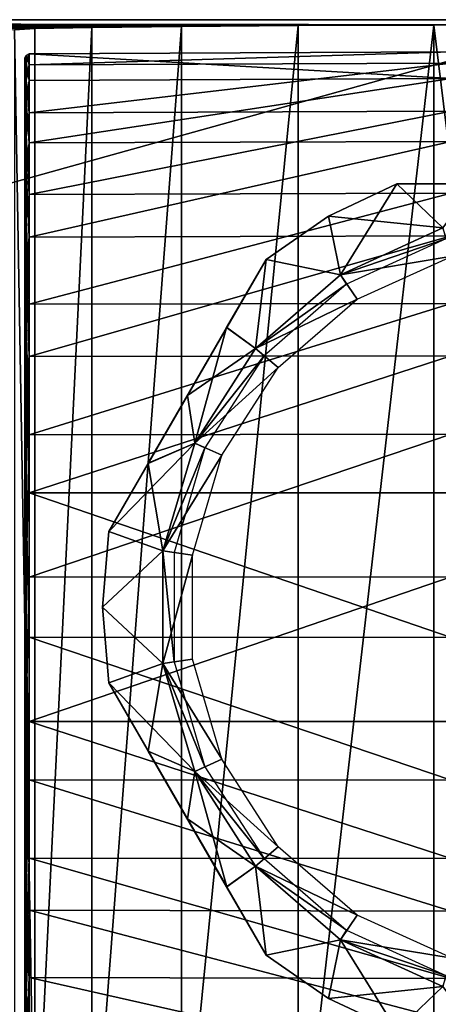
# Model space of a CAD drawing. Header units: millimetres. Extents: x -98 to 98, y -35 to 25.
# Tile 9 of 11: x 56 to 71, y -14 to 21. Entities that reach past the tile are written whole.
import ezdxf

# ---------------------------------------------------------------- set-up
doc = ezdxf.new("R2010")
doc.units = ezdxf.units.MM
doc.header["$LTSCALE"] = 81.481481
for name, color, linetype in [('1', 7, 'CONTINUOUS'), ('10', 7, 'CONTINUOUS'), ('12', 7, 'CONTINUOUS'), ('13', 7, 'CONTINUOUS'), ('14', 7, 'CONTINUOUS'), ('15', 7, 'CONTINUOUS'), ('16', 7, 'CONTINUOUS'), ('20', 7, 'CONTINUOUS'), ('21', 7, 'CONTINUOUS'), ('25', 7, 'CONTINUOUS'), ('26', 7, 'CONTINUOUS'), ('48', 7, 'CONTINUOUS'), ('49', 7, 'CONTINUOUS'), ('50', 7, 'CONTINUOUS'), ('51', 7, 'CONTINUOUS')]:
    doc.layers.add(name, color=color, linetype=linetype)

msp = doc.modelspace()

# ---------------------------------------------------------------- linework, layer by layer
at = {"layer": '1', "color": 7, "linetype": 'CONTINUOUS', "true_color": 0xa2afbf}
for points in [[(76.5, 20.811, -32.6), (-76.5, 20.811, -32.6), (76.5, 20.626, -11.3), (76.5, 20.811, -32.6)], [(76.5, 20.626, -11.3), (-76.5, 20.811, -32.6), (75.881, 20.626, -11.3), (76.5, 20.626, -11.3)], [(75.881, 20.626, -11.3), (-76.5, 20.811, -32.6), (70.735, 20.62, -10.626), (75.881, 20.626, -11.3)], [(70.735, 20.62, -10.626), (-76.5, 20.811, -32.6), (65.93, 20.602, -8.649), (70.735, 20.62, -10.626)], [(65.93, 20.602, -8.649), (-76.5, 20.811, -32.6), (61.801, 20.575, -5.504), (65.93, 20.602, -8.649)], [(61.801, 20.575, -5.504), (-76.5, 20.811, -32.6), (58.62, 20.539, -1.402), (61.801, 20.575, -5.504)], [(58.62, 20.539, -1.402), (-76.5, 20.811, -32.6), (56.6, 20.497, 3.385), (58.62, 20.539, -1.402)], [(56.6, 20.497, 3.385), (-76.5, 20.811, -32.6), (55.881, 20.452, 8.525), (56.6, 20.497, 3.385)]]:
    msp.add_3dface(points, dxfattribs=at)
at = {"layer": '10', "color": 7, "linetype": 'CONTINUOUS', "true_color": 0xa2afbf}
for points in [[(65.93, 20.602, -8.649), (61.801, 20.575, -5.504), (61.802, -21.125, -5.505), (65.93, 20.602, -8.649)], [(65.93, 20.602, -8.649), (61.802, -21.125, -5.505), (65.932, -21.207, -8.649), (65.93, 20.602, -8.649)], [(70.735, 20.62, -10.626), (65.93, 20.602, -8.649), (65.932, -21.207, -8.649), (70.735, 20.62, -10.626)], [(70.735, 20.62, -10.626), (65.932, -21.207, -8.649), (70.736, -21.259, -10.626), (70.735, 20.62, -10.626)], [(75.881, 20.626, -11.3), (70.735, 20.62, -10.626), (75.881, -21.277, -11.3), (75.881, 20.626, -11.3)], [(70.735, 20.62, -10.626), (70.736, -21.259, -10.626), (75.881, -21.277, -11.3), (70.735, 20.62, -10.626)], [(56.6, 20.497, 3.385), (55.881, 20.452, 8.525), (56.601, -20.892, 3.384), (56.6, 20.497, 3.385)], [(55.881, 20.452, 8.525), (55.881, -20.758, 8.525), (56.601, -20.892, 3.384), (55.881, 20.452, 8.525)], [(58.62, 20.539, -1.402), (56.6, 20.497, 3.385), (56.601, -20.892, 3.384), (58.62, 20.539, -1.402)], [(58.62, 20.539, -1.402), (56.601, -20.892, 3.384), (58.621, -21.018, -1.403), (58.62, 20.539, -1.402)], [(61.801, 20.575, -5.504), (58.62, 20.539, -1.402), (58.621, -21.018, -1.403), (61.801, 20.575, -5.504)], [(61.801, 20.575, -5.504), (58.621, -21.018, -1.403), (61.802, -21.125, -5.505), (61.801, 20.575, -5.504)]]:
    msp.add_3dface(points, dxfattribs=at)
at = {"layer": '12', "color": 7, "linetype": 'CONTINUOUS', "true_color": 0xa2afbf}
for points in [[(-76.5, 20.811, -32.6), (76.5, 20.811, -32.6), (-76.5, -21.834, -32.6), (-76.5, 20.811, -32.6)], [(-76.5, -21.834, -32.6), (76.5, 20.811, -32.6), (76.5, -21.834, -32.6), (-76.5, -21.834, -32.6)]]:
    msp.add_3dface(points, dxfattribs=at)
at = {"layer": '13', "color": 7, "linetype": 'CONTINUOUS', "true_color": 0xe0f2ff}
for points in [[(71.056, 13.433, -34), (67.431, 11.778, -34), (71.39, 12.437, -34), (71.056, 13.433, -34)], [(71.39, 12.437, -34), (67.431, 11.778, -34), (68.017, 10.906, -34), (71.39, 12.437, -34)], [(67.431, 11.778, -34), (64.42, 9.168, -34), (68.017, 10.906, -34), (67.431, 11.778, -34)], [(68.017, 10.906, -34), (64.42, 9.168, -34), (65.225, 8.494, -34), (68.017, 10.906, -34)], [(64.42, 9.168, -34), (62.265, 5.816, -34), (65.225, 8.494, -34), (64.42, 9.168, -34)], [(65.225, 8.494, -34), (62.265, 5.816, -34), (63.225, 5.389, -34), (65.225, 8.494, -34)], [(62.265, 5.816, -34), (61.142, 1.992, -34), (63.225, 5.389, -34), (62.265, 5.816, -34)], [(63.225, 5.389, -34), (61.142, 1.992, -34), (62.182, 1.847, -34), (63.225, 5.389, -34)], [(61.142, 1.992, -34), (61.142, -1.992, -34), (62.182, 1.847, -34), (61.142, 1.992, -34)], [(62.182, 1.847, -34), (61.142, -1.992, -34), (62.182, -1.846, -34), (62.182, 1.847, -34)], [(62.182, -1.846, -34), (61.142, -1.992, -34), (63.224, -5.389, -34), (62.182, -1.846, -34)], [(61.142, -1.992, -34), (62.265, -5.816, -34), (63.224, -5.389, -34), (61.142, -1.992, -34)], [(63.224, -5.389, -34), (62.265, -5.816, -34), (65.225, -8.494, -34), (63.224, -5.389, -34)], [(62.265, -5.816, -34), (64.42, -9.168, -34), (65.225, -8.494, -34), (62.265, -5.816, -34)], [(65.225, -8.494, -34), (64.42, -9.168, -34), (68.016, -10.905, -34), (65.225, -8.494, -34)], [(64.42, -9.168, -34), (67.431, -11.778, -34), (68.016, -10.905, -34), (64.42, -9.168, -34)], [(68.016, -10.905, -34), (67.431, -11.778, -34), (71.39, -12.437, -34), (68.016, -10.905, -34)], [(67.431, -11.778, -34), (71.056, -13.433, -34), (71.39, -12.437, -34), (67.431, -11.778, -34)]]:
    msp.add_3dface(points, dxfattribs=at)
at = {"layer": '14', "color": 7, "linetype": 'CONTINUOUS', "true_color": 0xe0f2ff}
for points in [[(71.056, 13.433, -53.2), (71.168, 13.049, -53.2), (67.431, 11.778, -53.2), (71.056, 13.433, -53.2)], [(71.168, 13.049, -53.2), (67.647, 11.441, -53.2), (67.431, 11.778, -53.2), (71.168, 13.049, -53.2)], [(67.431, 11.778, -53.2), (67.647, 11.441, -53.2), (64.42, 9.168, -53.2), (67.431, 11.778, -53.2)], [(67.647, 11.441, -53.2), (64.722, 8.906, -53.2), (64.42, 9.168, -53.2), (67.647, 11.441, -53.2)], [(64.42, 9.168, -53.2), (64.722, 8.906, -53.2), (62.265, 5.816, -53.2), (64.42, 9.168, -53.2)], [(64.722, 8.906, -53.2), (62.629, 5.65, -53.2), (62.265, 5.816, -53.2), (64.722, 8.906, -53.2)], [(62.265, 5.816, -53.2), (62.629, 5.65, -53.2), (61.142, 1.992, -53.2), (62.265, 5.816, -53.2)], [(62.629, 5.65, -53.2), (61.538, 1.935, -53.2), (61.142, 1.992, -53.2), (62.629, 5.65, -53.2)], [(61.538, 1.935, -53.2), (61.538, -1.935, -53.2), (61.142, 1.992, -53.2), (61.538, 1.935, -53.2)], [(61.142, 1.992, -53.2), (61.538, -1.935, -53.2), (61.142, -1.992, -53.2), (61.142, 1.992, -53.2)], [(61.538, -1.935, -53.2), (62.629, -5.65, -53.2), (61.142, -1.992, -53.2), (61.538, -1.935, -53.2)], [(61.142, -1.992, -53.2), (62.629, -5.65, -53.2), (62.265, -5.816, -53.2), (61.142, -1.992, -53.2)], [(62.629, -5.65, -53.2), (64.722, -8.906, -53.2), (62.265, -5.816, -53.2), (62.629, -5.65, -53.2)], [(62.265, -5.816, -53.2), (64.722, -8.906, -53.2), (64.42, -9.168, -53.2), (62.265, -5.816, -53.2)], [(64.722, -8.906, -53.2), (67.647, -11.441, -53.2), (64.42, -9.168, -53.2), (64.722, -8.906, -53.2)], [(64.42, -9.168, -53.2), (67.647, -11.441, -53.2), (67.431, -11.778, -53.2), (64.42, -9.168, -53.2)], [(67.647, -11.441, -53.2), (71.168, -13.049, -53.2), (67.431, -11.778, -53.2), (67.647, -11.441, -53.2)], [(67.431, -11.778, -53.2), (71.168, -13.049, -53.2), (71.056, -13.433, -53.2), (67.431, -11.778, -53.2)]]:
    msp.add_3dface(points, dxfattribs=at)
at = {"layer": '15', "color": 7, "linetype": 'CONTINUOUS', "true_color": 0xe0f2ff}
for points in [[(59.226, 2.678, -52.045), (59.226, 2.678, -35.155), (64.794, 12.322, -52.045), (59.226, 2.678, -52.045)], [(64.794, 12.322, -52.045), (59.226, 2.678, -35.155), (64.794, 12.322, -35.155), (64.794, 12.322, -52.045)], [(64.794, 12.322, -35.155), (59.226, 2.678, -35.155), (60.623, 5.098, -34.724), (64.794, 12.322, -35.155)], [(63.396, 9.902, -52.476), (59.226, 2.678, -52.045), (64.794, 12.322, -52.045), (63.396, 9.902, -52.476)], [(63.399, 9.906, -34.725), (64.794, 12.322, -35.155), (60.623, 5.098, -34.724), (63.399, 9.906, -34.725)], [(60.621, 5.094, -52.475), (59.226, 2.678, -52.045), (63.396, 9.902, -52.476), (60.621, 5.094, -52.475)], [(62.009, 7.499, -52.623), (60.621, 5.094, -52.475), (63.396, 9.902, -52.476), (62.009, 7.499, -52.623)], [(62.01, 7.501, -34.577), (63.399, 9.906, -34.725), (60.623, 5.098, -34.724), (62.01, 7.501, -34.577)]]:
    msp.add_3dface(points, dxfattribs=at)
at = {"layer": '16', "color": 7, "linetype": 'CONTINUOUS', "true_color": 0xe0f2ff}
for points in [[(69.432, 15, -52.045), (69.432, 15, -35.155), (80.568, 15, -52.045), (69.432, 15, -52.045)], [(80.568, 15, -52.045), (69.432, 15, -35.155), (80.568, 15, -35.155), (80.568, 15, -52.045)], [(80.568, 15, -35.155), (69.432, 15, -35.155), (72.22, 15, -34.725), (80.568, 15, -35.155)], [(72.223, 15, -52.475), (69.432, 15, -52.045), (77.78, 15, -52.475), (72.223, 15, -52.475)], [(77.78, 15, -52.475), (69.432, 15, -52.045), (80.568, 15, -52.045), (77.78, 15, -52.475)]]:
    msp.add_3dface(points, dxfattribs=at)
at = {"layer": '20', "color": 7, "linetype": 'CONTINUOUS', "true_color": 0xe0f2ff}
for points in [[(60.623, -5.098, -34.724), (59.226, -2.678, -35.155), (63.399, -9.906, -34.725), (60.623, -5.098, -34.724)], [(63.399, -9.906, -34.725), (59.226, -2.678, -35.155), (64.794, -12.322, -35.155), (63.399, -9.906, -34.725)], [(64.794, -12.322, -35.155), (59.226, -2.678, -35.155), (59.226, -2.678, -52.045), (64.794, -12.322, -35.155)], [(64.794, -12.322, -52.045), (64.794, -12.322, -35.155), (59.226, -2.678, -52.045), (64.794, -12.322, -52.045)], [(60.621, -5.094, -52.475), (64.794, -12.322, -52.045), (59.226, -2.678, -52.045), (60.621, -5.094, -52.475)], [(63.396, -9.902, -52.476), (64.794, -12.322, -52.045), (60.621, -5.094, -52.475), (63.396, -9.902, -52.476)], [(62.009, -7.499, -52.623), (63.396, -9.902, -52.476), (60.621, -5.094, -52.475), (62.009, -7.499, -52.623)], [(62.01, -7.501, -34.577), (60.623, -5.098, -34.724), (63.399, -9.906, -34.725), (62.01, -7.501, -34.577)]]:
    msp.add_3dface(points, dxfattribs=at)
at = {"layer": '21', "color": 7, "linetype": 'CONTINUOUS', "true_color": 0xe0f2ff}
for points in [[(69.432, 15, -35.155), (69.432, 15, -52.045), (67, 13.856, -52.045), (69.432, 15, -35.155)], [(69.432, 15, -35.155), (67, 13.856, -52.045), (67, 13.856, -35.155), (69.432, 15, -35.155)], [(64.794, 12.322, -52.045), (64.794, 12.322, -35.155), (67, 13.856, -35.155), (64.794, 12.322, -52.045)], [(67, 13.856, -52.045), (64.794, 12.322, -52.045), (67, 13.856, -35.155), (67, 13.856, -52.045)], [(59.226, 2.678, -35.155), (59.226, 2.678, -52.045), (59, -0.001, -52.045), (59.226, 2.678, -35.155)], [(59.226, 2.678, -35.155), (59, -0.001, -52.045), (59, -0.001, -35.155), (59.226, 2.678, -35.155)], [(59.226, -2.678, -52.045), (59.226, -2.678, -35.155), (59, -0.001, -35.155), (59.226, -2.678, -52.045)], [(59, -0.001, -52.045), (59.226, -2.678, -52.045), (59, -0.001, -35.155), (59, -0.001, -52.045)], [(64.794, -12.322, -35.155), (64.794, -12.322, -52.045), (67, -13.856, -52.045), (64.794, -12.322, -35.155)], [(67, -13.856, -35.155), (64.794, -12.322, -35.155), (67, -13.856, -52.045), (67, -13.856, -35.155)], [(69.432, -15, -52.045), (69.432, -15, -35.155), (67, -13.856, -35.155), (69.432, -15, -52.045)], [(69.432, -15, -52.045), (67, -13.856, -35.155), (67, -13.856, -52.045), (69.432, -15, -52.045)]]:
    msp.add_3dface(points, dxfattribs=at)
at = {"layer": '25', "color": 7, "linetype": 'CONTINUOUS', "true_color": 0xe0f2ff}
for points in [[(69.432, 15, -52.045), (67.431, 11.778, -53.2), (67, 13.856, -52.045), (69.432, 15, -52.045)], [(71.056, 13.433, -53.2), (67.431, 11.778, -53.2), (69.432, 15, -52.045), (71.056, 13.433, -53.2)], [(71.056, 13.433, -53.2), (69.432, 15, -52.045), (72.223, 15, -52.475), (71.056, 13.433, -53.2)], [(67.431, 11.778, -53.2), (64.794, 12.322, -52.045), (67, 13.856, -52.045), (67.431, 11.778, -53.2)], [(64.42, 9.168, -53.2), (63.396, 9.902, -52.476), (64.794, 12.322, -52.045), (64.42, 9.168, -53.2)], [(67.431, 11.778, -53.2), (64.42, 9.168, -53.2), (64.794, 12.322, -52.045), (67.431, 11.778, -53.2)], [(62.265, 5.816, -53.2), (62.009, 7.499, -52.623), (63.396, 9.902, -52.476), (62.265, 5.816, -53.2)], [(64.42, 9.168, -53.2), (62.265, 5.816, -53.2), (63.396, 9.902, -52.476), (64.42, 9.168, -53.2)], [(62.265, 5.816, -53.2), (60.621, 5.094, -52.475), (62.009, 7.499, -52.623), (62.265, 5.816, -53.2)], [(62.265, 5.816, -53.2), (61.142, 1.992, -53.2), (60.621, 5.094, -52.475), (62.265, 5.816, -53.2)], [(61.142, 1.992, -53.2), (59.226, 2.678, -52.045), (60.621, 5.094, -52.475), (61.142, 1.992, -53.2)], [(59.226, 2.678, -52.045), (61.142, 1.992, -53.2), (59, -0.001, -52.045), (59.226, 2.678, -52.045)], [(61.142, 1.992, -53.2), (61.142, -1.992, -53.2), (59, -0.001, -52.045), (61.142, 1.992, -53.2)], [(61.142, -1.992, -53.2), (59.226, -2.678, -52.045), (59, -0.001, -52.045), (61.142, -1.992, -53.2)], [(61.142, -1.992, -53.2), (62.265, -5.816, -53.2), (59.226, -2.678, -52.045), (61.142, -1.992, -53.2)], [(62.265, -5.816, -53.2), (60.621, -5.094, -52.475), (59.226, -2.678, -52.045), (62.265, -5.816, -53.2)], [(62.265, -5.816, -53.2), (62.009, -7.499, -52.623), (60.621, -5.094, -52.475), (62.265, -5.816, -53.2)], [(62.265, -5.816, -53.2), (64.42, -9.168, -53.2), (62.009, -7.499, -52.623), (62.265, -5.816, -53.2)], [(64.42, -9.168, -53.2), (63.396, -9.902, -52.476), (62.009, -7.499, -52.623), (64.42, -9.168, -53.2)], [(64.42, -9.168, -53.2), (64.794, -12.322, -52.045), (63.396, -9.902, -52.476), (64.42, -9.168, -53.2)], [(64.42, -9.168, -53.2), (67.431, -11.778, -53.2), (64.794, -12.322, -52.045), (64.42, -9.168, -53.2)], [(64.794, -12.322, -52.045), (67.431, -11.778, -53.2), (67, -13.856, -52.045), (64.794, -12.322, -52.045)], [(67.431, -11.778, -53.2), (71.056, -13.433, -53.2), (67, -13.856, -52.045), (67.431, -11.778, -53.2)], [(71.056, -13.433, -53.2), (69.432, -15, -52.045), (67, -13.856, -52.045), (71.056, -13.433, -53.2)], [(71.056, -13.433, -53.2), (72.22, -15, -52.475), (69.432, -15, -52.045), (71.056, -13.433, -53.2)]]:
    msp.add_3dface(points, dxfattribs=at)
at = {"layer": '26', "color": 7, "linetype": 'CONTINUOUS', "true_color": 0xe0f2ff}
for points in [[(71.056, 13.433, -34), (69.432, 15, -35.155), (67, 13.856, -35.155), (71.056, 13.433, -34)], [(69.432, 15, -35.155), (71.056, 13.433, -34), (72.22, 15, -34.725), (69.432, 15, -35.155)], [(64.794, 12.322, -35.155), (67.431, 11.778, -34), (67, 13.856, -35.155), (64.794, 12.322, -35.155)], [(67.431, 11.778, -34), (71.056, 13.433, -34), (67, 13.856, -35.155), (67.431, 11.778, -34)], [(64.42, 9.168, -34), (64.794, 12.322, -35.155), (63.399, 9.906, -34.725), (64.42, 9.168, -34)], [(64.42, 9.168, -34), (67.431, 11.778, -34), (64.794, 12.322, -35.155), (64.42, 9.168, -34)], [(64.42, 9.168, -34), (63.399, 9.906, -34.725), (62.01, 7.501, -34.577), (64.42, 9.168, -34)], [(62.265, 5.816, -34), (64.42, 9.168, -34), (62.01, 7.501, -34.577), (62.265, 5.816, -34)], [(62.265, 5.816, -34), (62.01, 7.501, -34.577), (60.623, 5.098, -34.724), (62.265, 5.816, -34)], [(61.142, 1.992, -34), (62.265, 5.816, -34), (59.226, 2.678, -35.155), (61.142, 1.992, -34)], [(59.226, 2.678, -35.155), (62.265, 5.816, -34), (60.623, 5.098, -34.724), (59.226, 2.678, -35.155)], [(61.142, 1.992, -34), (59.226, 2.678, -35.155), (59, -0.001, -35.155), (61.142, 1.992, -34)], [(61.142, -1.992, -34), (61.142, 1.992, -34), (59, -0.001, -35.155), (61.142, -1.992, -34)], [(59.226, -2.678, -35.155), (61.142, -1.992, -34), (59, -0.001, -35.155), (59.226, -2.678, -35.155)], [(61.142, -1.992, -34), (59.226, -2.678, -35.155), (60.623, -5.098, -34.724), (61.142, -1.992, -34)], [(62.265, -5.816, -34), (61.142, -1.992, -34), (60.623, -5.098, -34.724), (62.265, -5.816, -34)], [(62.265, -5.816, -34), (60.623, -5.098, -34.724), (62.01, -7.501, -34.577), (62.265, -5.816, -34)], [(62.265, -5.816, -34), (62.01, -7.501, -34.577), (63.399, -9.906, -34.725), (62.265, -5.816, -34)], [(64.42, -9.168, -34), (62.265, -5.816, -34), (63.399, -9.906, -34.725), (64.42, -9.168, -34)], [(64.42, -9.168, -34), (63.399, -9.906, -34.725), (64.794, -12.322, -35.155), (64.42, -9.168, -34)], [(67.431, -11.778, -34), (64.42, -9.168, -34), (64.794, -12.322, -35.155), (67.431, -11.778, -34)], [(67.431, -11.778, -34), (64.794, -12.322, -35.155), (67, -13.856, -35.155), (67.431, -11.778, -34)], [(69.432, -15, -35.155), (67.431, -11.778, -34), (67, -13.856, -35.155), (69.432, -15, -35.155)], [(71.056, -13.433, -34), (67.431, -11.778, -34), (69.432, -15, -35.155), (71.056, -13.433, -34)], [(71.056, -13.433, -34), (69.432, -15, -35.155), (72.223, -15, -34.725), (71.056, -13.433, -34)]]:
    msp.add_3dface(points, dxfattribs=at)
at = {"layer": '48', "color": 7, "linetype": 'CONTINUOUS', "true_color": 0x333333}
for points in [[(71.35, -4.053, 45.278), (71.35, 1.07, 45.671), (56.399, -4.051, 45.213), (71.35, -4.053, 45.278)], [(56.399, -4.051, 45.213), (71.35, 1.07, 45.671), (56.399, 1.066, 45.607), (56.399, -4.051, 45.213)], [(71.35, -1.07, 6.329), (71.35, -6.124, 7.277), (56.399, -1.066, 6.393), (71.35, -1.07, 6.329)], [(56.399, -1.066, 6.393), (71.35, -6.124, 7.277), (56.399, -6.111, 7.34), (56.399, -1.066, 6.393)], [(71.35, -8.905, 43.572), (71.35, -4.053, 45.278), (56.399, -4.051, 45.213), (71.35, -8.905, 43.572)], [(56.399, -8.885, 43.51), (71.35, -8.905, 43.572), (56.399, -4.051, 45.213), (56.399, -8.885, 43.51)], [(71.35, -6.124, 7.277), (71.35, -10.766, 9.503), (56.399, -6.111, 7.34), (71.35, -6.124, 7.277)], [(56.399, -6.111, 7.34), (71.35, -10.766, 9.503), (56.399, -10.732, 9.556), (56.399, -6.111, 7.34)], [(71.35, -13.147, 40.671), (71.35, -8.905, 43.572), (56.399, -8.885, 43.51), (71.35, -13.147, 40.671)], [(56.399, -13.112, 40.616), (71.35, -13.147, 40.671), (56.399, -8.885, 43.51), (56.399, -13.112, 40.616)], [(71.35, -10.766, 9.503), (71.35, -14.67, 12.851), (56.399, -10.732, 9.556), (71.35, -10.766, 9.503)], [(56.399, -10.732, 9.556), (71.35, -14.67, 12.851), (56.399, -14.62, 12.892), (56.399, -10.732, 9.556)], [(71.35, -16.493, 36.772), (71.35, -13.147, 40.671), (56.399, -13.112, 40.616), (71.35, -16.493, 36.772)], [(56.399, -16.448, 36.725), (71.35, -16.493, 36.772), (56.399, -13.112, 40.616), (56.399, -16.448, 36.725)]]:
    msp.add_3dface(points, dxfattribs=at)
at = {"layer": '49', "color": 7, "linetype": 'CONTINUOUS', "true_color": 0x333333}
for points in [[(71.35, 19.277, 30.058), (71.35, 19.671, 24.93), (56.399, 19.215, 30.043), (71.35, 19.277, 30.058)], [(71.35, 19.671, 24.93), (71.35, 18.724, 19.875), (56.399, 19.607, 24.934), (71.35, 19.671, 24.93)], [(56.399, 19.215, 30.043), (71.35, 19.671, 24.93), (56.399, 19.607, 24.934), (56.399, 19.215, 30.043)], [(56.399, 19.607, 24.934), (71.35, 18.724, 19.875), (56.399, 18.663, 19.896), (56.399, 19.607, 24.934)], [(71.35, 17.57, 34.909), (71.35, 19.277, 30.058), (56.399, 17.514, 34.878), (71.35, 17.57, 34.909)], [(56.399, 17.514, 34.878), (71.35, 19.277, 30.058), (56.399, 19.215, 30.043), (56.399, 17.514, 34.878)], [(71.35, 18.724, 19.875), (71.35, 16.501, 15.238), (56.399, 16.448, 15.275), (71.35, 18.724, 19.875)], [(56.399, 18.663, 19.896), (71.35, 18.724, 19.875), (56.399, 16.448, 15.275), (56.399, 18.663, 19.896)], [(71.35, 14.666, 39.153), (71.35, 17.57, 34.909), (56.399, 14.62, 39.108), (71.35, 14.666, 39.153)], [(56.399, 14.62, 39.108), (71.35, 17.57, 34.909), (56.399, 17.514, 34.878), (56.399, 14.62, 39.108)], [(71.35, 16.501, 15.238), (71.35, 13.153, 11.334), (56.399, 13.112, 11.384), (71.35, 16.501, 15.238)], [(56.399, 16.448, 15.275), (71.35, 16.501, 15.238), (56.399, 13.112, 11.384), (56.399, 16.448, 15.275)], [(71.35, 10.762, 42.501), (71.35, 14.666, 39.153), (56.399, 10.732, 42.444), (71.35, 10.762, 42.501)], [(56.399, 10.732, 42.444), (71.35, 14.666, 39.153), (56.399, 14.62, 39.108), (56.399, 10.732, 42.444)], [(71.35, 13.153, 11.334), (71.35, 8.909, 8.43), (56.399, 8.885, 8.49), (71.35, 13.153, 11.334)], [(56.399, 13.112, 11.384), (71.35, 13.153, 11.334), (56.399, 8.885, 8.49), (56.399, 13.112, 11.384)], [(71.35, 6.124, 44.724), (71.35, 10.762, 42.501), (56.399, 6.111, 44.66), (71.35, 6.124, 44.724)], [(56.399, 6.111, 44.66), (71.35, 10.762, 42.501), (56.399, 10.732, 42.444), (56.399, 6.111, 44.66)], [(71.35, 8.909, 8.43), (71.35, 4.057, 6.722), (56.399, 4.051, 6.787), (71.35, 8.909, 8.43)], [(56.399, 8.885, 8.49), (71.35, 8.909, 8.43), (56.399, 4.051, 6.787), (56.399, 8.885, 8.49)], [(71.35, 1.07, 45.671), (71.35, 6.124, 44.724), (56.399, 1.066, 45.607), (71.35, 1.07, 45.671)], [(56.399, 1.066, 45.607), (71.35, 6.124, 44.724), (56.399, 6.111, 44.66), (56.399, 1.066, 45.607)], [(71.35, 4.057, 6.722), (71.35, -1.07, 6.329), (56.399, 4.051, 6.787), (71.35, 4.057, 6.722)], [(71.35, -1.07, 6.329), (56.399, -1.066, 6.393), (56.399, 4.051, 6.787), (71.35, -1.07, 6.329)]]:
    msp.add_3dface(points, dxfattribs=at)
at = {"layer": '50', "color": 7, "linetype": 'CONTINUOUS', "true_color": 0x333333}
for points in [[(56.294, 18.669, 31.942), (56.294, 19.548, 27.302), (56.25, 19.068, 30.013), (56.294, 18.669, 31.942)], [(56.294, 19.548, 27.302), (56.294, 19.292, 22.586), (56.25, 19.457, 24.942), (56.294, 19.548, 27.302)], [(56.25, 19.068, 30.013), (56.294, 19.548, 27.302), (56.25, 19.457, 24.942), (56.25, 19.068, 30.013)], [(56.399, 19.215, 30.043), (56.399, 19.607, 24.934), (56.294, 19.548, 27.302), (56.399, 19.215, 30.043)], [(56.399, 19.607, 24.934), (56.399, 18.663, 19.896), (56.294, 19.292, 22.586), (56.399, 19.607, 24.934)], [(56.294, 19.548, 27.302), (56.399, 19.607, 24.934), (56.294, 19.292, 22.586), (56.294, 19.548, 27.302)], [(56.294, 18.669, 31.942), (56.399, 19.215, 30.043), (56.294, 19.548, 27.302), (56.294, 18.669, 31.942)], [(56.25, 19.457, 24.942), (56.294, 19.292, 22.586), (56.25, 18.52, 19.943), (56.25, 19.457, 24.942)], [(56.294, 19.292, 22.586), (56.294, 17.914, 18.068), (56.25, 18.52, 19.943), (56.294, 19.292, 22.586)], [(56.294, 19.292, 22.586), (56.399, 18.663, 19.896), (56.294, 17.914, 18.068), (56.294, 19.292, 22.586)], [(56.399, 17.514, 34.878), (56.399, 19.215, 30.043), (56.294, 18.669, 31.942), (56.399, 17.514, 34.878)], [(56.25, 17.38, 34.81), (56.294, 18.669, 31.942), (56.25, 19.068, 30.013), (56.25, 17.38, 34.81)], [(56.294, 16.704, 36.237), (56.294, 18.669, 31.942), (56.25, 17.38, 34.81), (56.294, 16.704, 36.237)], [(56.25, 18.52, 19.943), (56.294, 17.914, 18.068), (56.25, 16.322, 15.357), (56.25, 18.52, 19.943)], [(56.294, 16.704, 36.237), (56.399, 17.514, 34.878), (56.294, 18.669, 31.942), (56.294, 16.704, 36.237)], [(56.399, 18.663, 19.896), (56.399, 16.448, 15.275), (56.294, 17.914, 18.068), (56.399, 18.663, 19.896)], [(56.294, 17.914, 18.068), (56.294, 15.495, 14.012), (56.25, 16.322, 15.357), (56.294, 17.914, 18.068)], [(56.294, 17.914, 18.068), (56.399, 16.448, 15.275), (56.294, 15.495, 14.012), (56.294, 17.914, 18.068)], [(56.399, 14.62, 39.108), (56.399, 17.514, 34.878), (56.294, 16.704, 36.237), (56.399, 14.62, 39.108)], [(56.25, 14.508, 39.008), (56.294, 16.704, 36.237), (56.25, 17.38, 34.81), (56.25, 14.508, 39.008)], [(56.294, 13.769, 39.937), (56.294, 16.704, 36.237), (56.25, 14.508, 39.008), (56.294, 13.769, 39.937)], [(56.294, 13.769, 39.937), (56.399, 14.62, 39.108), (56.294, 16.704, 36.237), (56.294, 13.769, 39.937)], [(56.399, 16.448, 15.275), (56.399, 13.112, 11.384), (56.294, 15.495, 14.012), (56.399, 16.448, 15.275)], [(56.25, 16.322, 15.357), (56.294, 15.495, 14.012), (56.25, 13.012, 11.495), (56.25, 16.322, 15.357)], [(56.294, 15.495, 14.012), (56.294, 12.176, 10.652), (56.25, 13.012, 11.495), (56.294, 15.495, 14.012)], [(56.294, 15.495, 14.012), (56.399, 13.112, 11.384), (56.294, 12.176, 10.652), (56.294, 15.495, 14.012)], [(56.25, 10.649, 42.318), (56.294, 13.769, 39.937), (56.25, 14.508, 39.008), (56.25, 10.649, 42.318)], [(56.399, 10.732, 42.444), (56.399, 14.62, 39.108), (56.294, 13.769, 39.937), (56.399, 10.732, 42.444)], [(56.294, 10.033, 42.827), (56.294, 13.769, 39.937), (56.25, 10.649, 42.318), (56.294, 10.033, 42.827)], [(56.294, 10.033, 42.827), (56.399, 10.732, 42.444), (56.294, 13.769, 39.937), (56.294, 10.033, 42.827)], [(56.25, 13.012, 11.495), (56.294, 12.176, 10.652), (56.25, 8.817, 8.623), (56.25, 13.012, 11.495)], [(56.399, 13.112, 11.384), (56.399, 8.885, 8.49), (56.294, 12.176, 10.652), (56.399, 13.112, 11.384)], [(56.294, 12.176, 10.652), (56.294, 8.149, 8.184), (56.25, 8.817, 8.623), (56.294, 12.176, 10.652)], [(56.294, 12.176, 10.652), (56.399, 8.885, 8.49), (56.294, 8.149, 8.184), (56.294, 12.176, 10.652)], [(56.25, 6.064, 44.518), (56.294, 10.033, 42.827), (56.25, 10.649, 42.318), (56.25, 6.064, 44.518)], [(56.399, 6.111, 44.66), (56.399, 10.732, 42.444), (56.294, 10.033, 42.827), (56.399, 6.111, 44.66)], [(56.294, 5.715, 44.739), (56.294, 10.033, 42.827), (56.25, 6.064, 44.518), (56.294, 5.715, 44.739)], [(56.294, 5.715, 44.739), (56.399, 6.111, 44.66), (56.294, 10.033, 42.827), (56.294, 5.715, 44.739)], [(56.25, 8.817, 8.623), (56.294, 8.149, 8.184), (56.25, 4.02, 6.934), (56.25, 8.817, 8.623)], [(56.399, 8.885, 8.49), (56.399, 4.051, 6.787), (56.294, 8.149, 8.184), (56.399, 8.885, 8.49)], [(56.294, 8.149, 8.184), (56.294, 3.649, 6.751), (56.25, 4.02, 6.934), (56.294, 8.149, 8.184)], [(56.294, 8.149, 8.184), (56.399, 4.051, 6.787), (56.294, 3.649, 6.751), (56.294, 8.149, 8.184)], [(56.25, 1.058, 45.457), (56.294, 5.715, 44.739), (56.25, 6.064, 44.518), (56.25, 1.058, 45.457)], [(56.399, 1.066, 45.607), (56.399, 6.111, 44.66), (56.294, 1.064, 45.563), (56.399, 1.066, 45.607)], [(56.294, 1.064, 45.563), (56.399, 6.111, 44.66), (56.294, 5.715, 44.739), (56.294, 1.064, 45.563)], [(56.294, 1.064, 45.563), (56.294, 5.715, 44.739), (56.25, 1.058, 45.457), (56.294, 1.064, 45.563)], [(56.294, 3.649, 6.751), (56.294, -1.064, 6.437), (56.25, 4.02, 6.934), (56.294, 3.649, 6.751)], [(56.25, 4.02, 6.934), (56.294, -1.064, 6.437), (56.25, -1.058, 6.543), (56.25, 4.02, 6.934)], [(56.399, 4.051, 6.787), (56.399, -1.066, 6.393), (56.294, 3.649, 6.751), (56.399, 4.051, 6.787)], [(56.294, 3.649, 6.751), (56.399, -1.066, 6.393), (56.294, -1.064, 6.437), (56.294, 3.649, 6.751)]]:
    msp.add_3dface(points, dxfattribs=at)
at = {"layer": '51', "color": 7, "linetype": 'CONTINUOUS', "true_color": 0x333333}
for points in [[(56.294, 1.064, 45.563), (56.25, 1.058, 45.457), (56.25, -4.02, 45.066), (56.294, 1.064, 45.563)], [(56.294, -3.649, 45.249), (56.294, 1.064, 45.563), (56.25, -4.02, 45.066), (56.294, -3.649, 45.249)], [(56.399, -4.051, 45.213), (56.399, 1.066, 45.607), (56.294, -3.649, 45.249), (56.399, -4.051, 45.213)], [(56.399, 1.066, 45.607), (56.294, 1.064, 45.563), (56.294, -3.649, 45.249), (56.399, 1.066, 45.607)], [(56.25, -1.058, 6.543), (56.294, -1.064, 6.437), (56.294, -5.715, 7.261), (56.25, -1.058, 6.543)], [(56.25, -1.058, 6.543), (56.294, -5.715, 7.261), (56.25, -6.064, 7.482), (56.25, -1.058, 6.543)], [(56.399, -1.066, 6.393), (56.399, -6.111, 7.34), (56.294, -1.064, 6.437), (56.399, -1.066, 6.393)], [(56.294, -1.064, 6.437), (56.399, -6.111, 7.34), (56.294, -5.715, 7.261), (56.294, -1.064, 6.437)], [(56.294, -8.149, 43.816), (56.294, -3.649, 45.249), (56.25, -4.02, 45.066), (56.294, -8.149, 43.816)], [(56.294, -8.149, 43.816), (56.399, -4.051, 45.213), (56.294, -3.649, 45.249), (56.294, -8.149, 43.816)], [(56.25, -8.817, 43.377), (56.294, -8.149, 43.816), (56.25, -4.02, 45.066), (56.25, -8.817, 43.377)], [(56.399, -8.885, 43.51), (56.399, -4.051, 45.213), (56.294, -8.149, 43.816), (56.399, -8.885, 43.51)], [(56.294, -5.715, 7.261), (56.294, -10.033, 9.173), (56.25, -6.064, 7.482), (56.294, -5.715, 7.261)], [(56.294, -5.715, 7.261), (56.399, -6.111, 7.34), (56.294, -10.033, 9.173), (56.294, -5.715, 7.261)], [(56.25, -6.064, 7.482), (56.294, -10.033, 9.173), (56.25, -10.649, 9.682), (56.25, -6.064, 7.482)], [(56.399, -6.111, 7.34), (56.399, -10.732, 9.556), (56.294, -10.033, 9.173), (56.399, -6.111, 7.34)], [(56.294, -12.176, 41.348), (56.294, -8.149, 43.816), (56.25, -8.817, 43.377), (56.294, -12.176, 41.348)], [(56.294, -12.176, 41.348), (56.399, -8.885, 43.51), (56.294, -8.149, 43.816), (56.294, -12.176, 41.348)], [(56.25, -13.012, 40.505), (56.294, -12.176, 41.348), (56.25, -8.817, 43.377), (56.25, -13.012, 40.505)], [(56.399, -13.112, 40.616), (56.399, -8.885, 43.51), (56.294, -12.176, 41.348), (56.399, -13.112, 40.616)], [(56.294, -10.033, 9.173), (56.294, -13.769, 12.063), (56.25, -10.649, 9.682), (56.294, -10.033, 9.173)], [(56.294, -10.033, 9.173), (56.399, -10.732, 9.556), (56.294, -13.769, 12.063), (56.294, -10.033, 9.173)], [(56.25, -10.649, 9.682), (56.294, -13.769, 12.063), (56.25, -14.508, 12.992), (56.25, -10.649, 9.682)], [(56.399, -10.732, 9.556), (56.399, -14.62, 12.892), (56.294, -13.769, 12.063), (56.399, -10.732, 9.556)], [(56.294, -15.495, 37.988), (56.294, -12.176, 41.348), (56.25, -13.012, 40.505), (56.294, -15.495, 37.988)], [(56.294, -15.495, 37.988), (56.399, -13.112, 40.616), (56.294, -12.176, 41.348), (56.294, -15.495, 37.988)], [(56.25, -16.322, 36.643), (56.294, -15.495, 37.988), (56.25, -13.012, 40.505), (56.25, -16.322, 36.643)], [(56.399, -16.448, 36.725), (56.399, -13.112, 40.616), (56.294, -15.495, 37.988), (56.399, -16.448, 36.725)], [(56.294, -13.769, 12.063), (56.294, -16.704, 15.763), (56.25, -14.508, 12.992), (56.294, -13.769, 12.063)], [(56.294, -13.769, 12.063), (56.399, -14.62, 12.892), (56.294, -16.704, 15.763), (56.294, -13.769, 12.063)]]:
    msp.add_3dface(points, dxfattribs=at)

doc.saveas('drawing.dxf')
